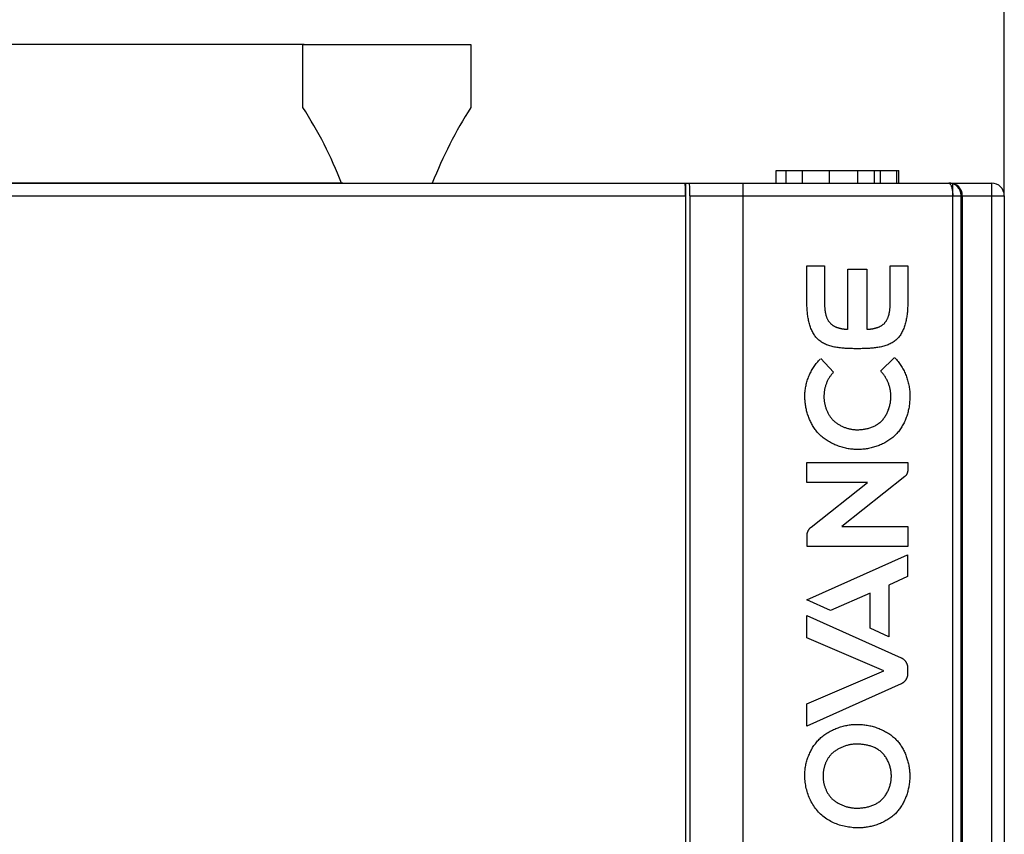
# Model space of a CAD drawing. Header units: millimetres. Extents: x -425 to 2012, y -1195 to -374.
# Tile 35 of 45: x 1224 to 1247, y -609 to -589. Entities that reach past the tile are written whole.
import ezdxf

# ---------------------------------------------------------------- set-up
doc = ezdxf.new("R2010")
doc.units = ezdxf.units.MM
doc.header["$LTSCALE"] = 30.734
doc.header["$PDMODE"] = 3
doc.header["$PDSIZE"] = 2
doc.layers.get('0').update_dxf_attribs({"linetype": 'CONTINUOUS'})
doc.layers.get('Defpoints').update_dxf_attribs({"linetype": 'CONTINUOUS'})
doc.styles.get("Standard").update_dxf_attribs({"font": 'txt', "width": 0.707})
doc.dimstyles.get("Standard").update_dxf_attribs({"dimtxt": 3.5, "dimasz": 4, "dimexe": 2, "dimexo": 0, "dimtad": 1, "dimdsep": 46, "dimtxsty": 'Standard', "dimcen": 0.09, "dimclrt": 5, "dimadec": 0, "dimazin": 0, "dimtol": 1, "dimtp": 0.01, "dimtm": 0.01, "dimtfac": 1, "dimtofl": 0, "dimtmove": 0, "dimatfit": 3, "dimfxl": 0, "dimtolj": 1, "dimarcsym": 0})

# ---------------------------------------------------------------- blocks, each defined once
blk = doc.blocks.new('*D39')
at = {"color": 0, "lineweight": -2}
for p, q in [((1219.37, -585.881), (1219.37, -581.881)), ((1219.37, -581.881), (1223.37, -581.881)), ((1230.827, -589.881), (1217.37, -589.881)), ((1231.747, -593.181), (1217.37, -593.181)), ((1219.37, -597.181), (1219.37, -601.181))]:
    blk.add_line(p, q, dxfattribs=at)
at = {"color": 0}
for points in [[(1218.703, -585.881), (1220.037, -585.881), (1219.37, -589.881)], [(1218.703, -597.181), (1220.037, -597.181), (1219.37, -593.181)]]:
    blk.add_solid(points, dxfattribs=at)
at = {"layer": 'Defpoints', "color": 0}
for p in [(1230.827, -589.881), (1219.37, -593.181), (1231.747, -593.181)]:
    blk.add_point(p, dxfattribs=at)
at = {"color": 0, "insert": (1228.237, -581.881), "char_height": 3.5, "attachment_point": 5}
blk.add_mtext('\\A1;{\\H1.7143x;3.3}', dxfattribs=at)
blk = doc.blocks.new('*D40')
at = {"color": 0, "lineweight": -2}
for p, q in [((1191.498, -593.481), (1191.498, -567.112)), ((1247.498, -593.481), (1247.498, -567.112)), ((1195.498, -569.112), (1211.803, -569.112)), ((1243.498, -569.112), (1227.193, -569.112))]:
    blk.add_line(p, q, dxfattribs=at)
at = {"color": 0}
for points in [[(1195.498, -568.445), (1195.498, -569.778), (1191.498, -569.112)], [(1243.498, -568.445), (1243.498, -569.778), (1247.498, -569.112)]]:
    blk.add_solid(points, dxfattribs=at)
at = {"layer": 'Defpoints', "color": 0}
for p in [(1247.498, -569.112), (1191.498, -593.481), (1247.498, -593.481)]:
    blk.add_point(p, dxfattribs=at)
at = {"color": 0, "insert": (1219.498, -569.112), "char_height": 3.5, "attachment_point": 5}
blk.add_mtext('\\A1;{\\H1.7143x;55±1}', dxfattribs=at)

msp = doc.modelspace()

# ---------------------------------------------------------------- linework, layer by layer
at = {"color": 7, "linetype": 'Continuous'}
for p, q in [((1230.798, -591.381), (1230.798, -589.881)), ((1230.798, -589.881), (1234.798, -589.881)), ((1234.798, -589.881), (1234.798, -591.381)), ((1242.069, -593.181), (1242.069, -592.881)), ((1242.069, -592.881), (1244.938, -592.881)), ((1242.302, -593.181), (1242.302, -592.881)), ((1242.691, -593.181), (1242.691, -592.881)), ((1243.337, -593.181), (1243.337, -592.881)), ((1244.014, -593.181), (1244.014, -592.881)), ((1244.409, -593.181), (1244.409, -592.881)), ((1244.547, -593.181), (1244.547, -592.881)), ((1244.938, -593.181), (1244.938, -592.881)), ((1244.954, -592.881), (1244.987, -592.881)), ((1244.987, -593.181), (1244.987, -592.881)), ((1191.798, -593.181), (1247.198, -593.181)), ((1239.896, -593.189), (1203.926, -593.189)), ((1239.911, -593.181), (1239.911, -612.181)), ((1241.27, -593.181), (1241.27, -613.721)), ((1246.198, -593.182), (1246.174, -593.181)), ((1246.267, -593.187), (1246.209, -593.181)), ((1246.27, -593.481), (1246.27, -593.181)), ((1247.198, -763.181), (1247.198, -593.181)), ((1239.911, -593.489), (1203.911, -593.489)), ((1240.011, -593.481), (1240.011, -612.181)), ((1240.011, -593.481), (1247.498, -593.481)), ((1246.27, -622.354), (1246.27, -593.481)), ((1246.47, -622.354), (1246.47, -593.481)), ((1246.498, -593.481), (1246.498, -622.382)), ((1247.498, -593.481), (1247.498, -762.881)), ((1242.8, -596.058), (1242.8, -595.15)), ((1242.8, -595.15), (1243.218, -595.15)), ((1243.218, -595.15), (1243.218, -596.059)), ((1243.776, -596.663), (1243.776, -595.228)), ((1243.776, -595.228), (1244.222, -595.228)), ((1244.222, -595.228), (1244.222, -596.663)), ((1244.78, -595.15), (1245.198, -595.15)), ((1245.198, -595.15), (1245.198, -596.058)), ((1244.085, -597.124), (1243.999, -597.124)), ((1243.126, -597.361), (1243.434, -597.681)), ((1244.552, -597.657), (1244.881, -597.331)), ((1242.798, -600.31), (1242.798, -599.833)), ((1242.798, -599.833), (1245.199, -599.833)), ((1245.199, -599.833), (1245.199, -600.02)), ((1245.13, -600.166), (1243.631, -601.355)), ((1244.241, -600.31), (1242.798, -600.31)), ((1243.631, -601.355), (1245.199, -601.355)), ((1245.199, -601.355), (1245.199, -601.832)), ((1242.801, -601.832), (1242.801, -601.573)), ((1242.8, -603.106), (1245.197, -602.03)), ((1245.199, -601.832), (1242.801, -601.832)), ((1245.197, -602.03), (1245.197, -602.55)), ((1245.197, -602.55), (1244.751, -602.75)), ((1244.751, -602.75), (1244.751, -603.981)), ((1244.305, -602.942), (1243.357, -603.356)), ((1244.305, -603.781), (1244.305, -602.942)), ((1243.357, -603.356), (1242.8, -603.106)), ((1242.8, -604.009), (1242.8, -603.476)), ((1242.8, -603.476), (1245.044, -604.482)), ((1244.751, -603.981), (1244.305, -603.781)), ((1244.632, -604.792), (1242.8, -604.009)), ((1242.8, -605.576), (1244.632, -604.792)), ((1245.197, -604.719), (1245.197, -604.866)), ((1245.044, -605.102), (1242.8, -606.109)), ((1242.8, -606.109), (1242.8, -605.576))]:
    msp.add_line(p, q, dxfattribs=at)
for points in [[(1246.174, -593.181), (1246.182, -593.182), (1246.189, -593.185), (1246.197, -593.189), (1246.204, -593.196), (1246.211, -593.204), (1246.218, -593.214), (1246.224, -593.225), (1246.231, -593.239), (1246.237, -593.254), (1246.243, -593.27), (1246.248, -593.288), (1246.252, -593.307), (1246.256, -593.326), (1246.26, -593.346)], [(1246.298, -593.208), (1246.287, -593.204), (1246.266, -593.196), (1246.244, -593.189), (1246.222, -593.185), (1246.198, -593.182)], [(1246.26, -593.346), (1246.263, -593.367), (1246.266, -593.388), (1246.268, -593.41), (1246.269, -593.433), (1246.27, -593.456), (1246.27, -593.481)], [(1246.498, -593.481), (1246.493, -593.423), (1246.477, -593.367), (1246.45, -593.315), (1246.415, -593.27), (1246.371, -593.233), (1246.322, -593.205), (1246.267, -593.187)], [(1246.47, -593.481), (1246.469, -593.456), (1246.466, -593.433), (1246.462, -593.41), (1246.456, -593.388), (1246.448, -593.367), (1246.439, -593.346), (1246.428, -593.326), (1246.415, -593.307), (1246.401, -593.288), (1246.385, -593.27), (1246.368, -593.254), (1246.349, -593.239), (1246.329, -593.225), (1246.309, -593.214), (1246.298, -593.208)], [(1244.625, -596.536), (1244.634, -596.528), (1244.642, -596.52), (1244.65, -596.512), (1244.657, -596.504), (1244.665, -596.495), (1244.672, -596.486), (1244.678, -596.477), (1244.685, -596.468), (1244.691, -596.458), (1244.697, -596.449), (1244.702, -596.439), (1244.708, -596.429), (1244.713, -596.418), (1244.718, -596.408), (1244.723, -596.397), (1244.727, -596.387), (1244.731, -596.376), (1244.735, -596.365), (1244.739, -596.353), (1244.743, -596.342), (1244.746, -596.331), (1244.749, -596.319), (1244.753, -596.308), (1244.755, -596.296), (1244.758, -596.284), (1244.76, -596.273), (1244.763, -596.261), (1244.765, -596.249), (1244.767, -596.237), (1244.769, -596.225), (1244.77, -596.213), (1244.772, -596.201), (1244.773, -596.189), (1244.774, -596.177), (1244.776, -596.165), (1244.777, -596.153), (1244.777, -596.141), (1244.778, -596.129), (1244.779, -596.117), (1244.779, -596.106), (1244.78, -596.094), (1244.78, -596.082), (1244.78, -596.071), (1244.78, -596.059), (1244.78, -595.15)], [(1243.999, -597.124), (1243.913, -597.124), (1243.885, -597.123), (1243.857, -597.123), (1243.828, -597.122), (1243.8, -597.121), (1243.771, -597.12), (1243.742, -597.119), (1243.713, -597.117), (1243.684, -597.115), (1243.655, -597.112), (1243.626, -597.11), (1243.597, -597.107), (1243.568, -597.103), (1243.539, -597.099), (1243.511, -597.094), (1243.482, -597.089), (1243.454, -597.084), (1243.426, -597.078), (1243.399, -597.071), (1243.372, -597.064), (1243.345, -597.056), (1243.318, -597.048), (1243.293, -597.039), (1243.267, -597.029), (1243.242, -597.018), (1243.218, -597.007), (1243.194, -596.995), (1243.171, -596.982), (1243.149, -596.968), (1243.127, -596.954), (1243.106, -596.938), (1243.085, -596.922), (1243.066, -596.904), (1243.048, -596.887), (1243.03, -596.868), (1243.013, -596.848), (1242.997, -596.828), (1242.982, -596.807), (1242.967, -596.785), (1242.954, -596.762), (1242.94, -596.739), (1242.928, -596.715), (1242.916, -596.69), (1242.905, -596.665), (1242.895, -596.64), (1242.885, -596.614), (1242.876, -596.588), (1242.867, -596.561), (1242.859, -596.534), (1242.852, -596.506), (1242.845, -596.479), (1242.839, -596.451), (1242.833, -596.423), (1242.828, -596.395), (1242.823, -596.366), (1242.819, -596.338), (1242.815, -596.309), (1242.812, -596.281), (1242.809, -596.253), (1242.806, -596.224), (1242.804, -596.196), (1242.803, -596.168), (1242.801, -596.14), (1242.8, -596.113), (1242.8, -596.085), (1242.8, -596.058)], [(1243.218, -596.059), (1243.218, -596.071), (1243.218, -596.082), (1243.219, -596.094), (1243.219, -596.106), (1243.22, -596.117), (1243.22, -596.129), (1243.221, -596.141), (1243.222, -596.153), (1243.223, -596.165), (1243.224, -596.177), (1243.225, -596.189), (1243.226, -596.201), (1243.228, -596.213), (1243.23, -596.225), (1243.231, -596.237), (1243.233, -596.249), (1243.236, -596.261), (1243.238, -596.273), (1243.24, -596.284), (1243.243, -596.296), (1243.246, -596.308), (1243.249, -596.319), (1243.252, -596.331), (1243.255, -596.342), (1243.259, -596.353), (1243.263, -596.365), (1243.267, -596.376), (1243.271, -596.387), (1243.276, -596.397), (1243.28, -596.408), (1243.285, -596.418), (1243.291, -596.429), (1243.296, -596.439), (1243.302, -596.449), (1243.308, -596.458), (1243.314, -596.468), (1243.32, -596.477), (1243.327, -596.486), (1243.334, -596.495), (1243.341, -596.504), (1243.349, -596.512), (1243.356, -596.52), (1243.365, -596.528), (1243.373, -596.536)], [(1245.198, -596.058), (1245.198, -596.085), (1245.198, -596.113), (1245.197, -596.14), (1245.196, -596.168), (1245.194, -596.196), (1245.192, -596.224), (1245.19, -596.253), (1245.187, -596.281), (1245.183, -596.309), (1245.18, -596.338), (1245.175, -596.366), (1245.171, -596.395), (1245.165, -596.423), (1245.16, -596.451), (1245.153, -596.479), (1245.146, -596.506), (1245.139, -596.534), (1245.131, -596.561), (1245.122, -596.588), (1245.113, -596.614), (1245.104, -596.64), (1245.093, -596.665), (1245.082, -596.69), (1245.07, -596.715), (1245.058, -596.739), (1245.045, -596.762), (1245.031, -596.785), (1245.016, -596.807), (1245.001, -596.828), (1244.985, -596.848), (1244.968, -596.868), (1244.951, -596.887), (1244.932, -596.904), (1244.913, -596.922), (1244.893, -596.938), (1244.872, -596.954), (1244.85, -596.968), (1244.827, -596.982), (1244.804, -596.995), (1244.78, -597.007), (1244.756, -597.018), (1244.731, -597.029), (1244.706, -597.039), (1244.68, -597.048), (1244.653, -597.056), (1244.627, -597.064), (1244.6, -597.071), (1244.572, -597.078), (1244.544, -597.084), (1244.516, -597.089), (1244.488, -597.094), (1244.459, -597.099), (1244.431, -597.103), (1244.402, -597.107), (1244.373, -597.11), (1244.344, -597.112), (1244.315, -597.115), (1244.286, -597.117), (1244.257, -597.119), (1244.228, -597.12), (1244.199, -597.121), (1244.17, -597.122), (1244.141, -597.123), (1244.113, -597.123), (1244.085, -597.124)], [(1243.373, -596.536), (1243.381, -596.543), (1243.39, -596.55), (1243.398, -596.556), (1243.407, -596.563), (1243.416, -596.569), (1243.425, -596.574), (1243.434, -596.58), (1243.444, -596.585), (1243.454, -596.59), (1243.463, -596.595), (1243.473, -596.6), (1243.483, -596.604), (1243.493, -596.608), (1243.503, -596.612), (1243.514, -596.616), (1243.524, -596.62), (1243.535, -596.623), (1243.545, -596.627), (1243.556, -596.63), (1243.567, -596.633), (1243.578, -596.635), (1243.589, -596.638), (1243.599, -596.64), (1243.61, -596.643), (1243.621, -596.645), (1243.633, -596.647), (1243.644, -596.649), (1243.655, -596.651), (1243.666, -596.652), (1243.677, -596.654), (1243.688, -596.655), (1243.699, -596.656), (1243.71, -596.658), (1243.721, -596.659), (1243.732, -596.66), (1243.743, -596.661), (1243.754, -596.661), (1243.765, -596.662), (1243.776, -596.663)], [(1244.222, -596.663), (1244.233, -596.662), (1244.244, -596.661), (1244.255, -596.661), (1244.266, -596.66), (1244.277, -596.659), (1244.288, -596.658), (1244.299, -596.656), (1244.31, -596.655), (1244.322, -596.654), (1244.333, -596.652), (1244.344, -596.651), (1244.355, -596.649), (1244.366, -596.647), (1244.377, -596.645), (1244.388, -596.643), (1244.399, -596.64), (1244.41, -596.638), (1244.421, -596.635), (1244.432, -596.633), (1244.442, -596.63), (1244.453, -596.627), (1244.464, -596.623), (1244.474, -596.62), (1244.485, -596.616), (1244.495, -596.612), (1244.505, -596.608), (1244.515, -596.604), (1244.525, -596.6), (1244.535, -596.595), (1244.545, -596.59), (1244.554, -596.585), (1244.564, -596.58), (1244.573, -596.574), (1244.582, -596.569), (1244.591, -596.563), (1244.6, -596.556), (1244.609, -596.55), (1244.617, -596.543), (1244.625, -596.536)], [(1242.749, -598.252), (1242.749, -598.224), (1242.75, -598.196), (1242.752, -598.168), (1242.755, -598.139), (1242.758, -598.111), (1242.762, -598.083), (1242.766, -598.054), (1242.771, -598.026), (1242.777, -597.998), (1242.784, -597.97), (1242.791, -597.942), (1242.799, -597.914), (1242.807, -597.886), (1242.816, -597.858), (1242.826, -597.831), (1242.836, -597.804), (1242.847, -597.777), (1242.859, -597.75), (1242.871, -597.724), (1242.883, -597.697), (1242.896, -597.671), (1242.91, -597.646), (1242.924, -597.621), (1242.939, -597.596), (1242.955, -597.571), (1242.971, -597.547), (1242.987, -597.524), (1243.004, -597.5), (1243.021, -597.478), (1243.039, -597.456), (1243.057, -597.434), (1243.076, -597.413), (1243.095, -597.392), (1243.115, -597.372)], [(1244.892, -597.342), (1244.912, -597.363), (1244.931, -597.384), (1244.95, -597.406), (1244.968, -597.429), (1244.986, -597.452), (1245.003, -597.476), (1245.02, -597.5), (1245.036, -597.525), (1245.052, -597.55), (1245.067, -597.575), (1245.082, -597.601), (1245.096, -597.627), (1245.11, -597.653), (1245.123, -597.68), (1245.135, -597.707), (1245.147, -597.735), (1245.158, -597.763), (1245.169, -597.79), (1245.179, -597.819), (1245.188, -597.847), (1245.197, -597.875), (1245.205, -597.904), (1245.212, -597.933), (1245.219, -597.962), (1245.225, -597.991), (1245.23, -598.02), (1245.235, -598.049), (1245.239, -598.078), (1245.242, -598.107), (1245.245, -598.136), (1245.247, -598.165), (1245.248, -598.194), (1245.248, -598.223), (1245.248, -598.285)], [(1243.424, -597.691), (1243.412, -597.704), (1243.4, -597.717), (1243.389, -597.731), (1243.378, -597.745), (1243.367, -597.759), (1243.356, -597.774), (1243.346, -597.789), (1243.336, -597.804), (1243.326, -597.819), (1243.317, -597.835), (1243.308, -597.851), (1243.299, -597.867), (1243.291, -597.884), (1243.283, -597.9), (1243.276, -597.917), (1243.268, -597.934), (1243.262, -597.951), (1243.255, -597.968), (1243.249, -597.985), (1243.243, -598.003), (1243.238, -598.02), (1243.233, -598.038), (1243.228, -598.056), (1243.224, -598.073), (1243.22, -598.091), (1243.217, -598.109), (1243.214, -598.127), (1243.211, -598.145), (1243.209, -598.163), (1243.208, -598.181), (1243.206, -598.199), (1243.206, -598.216), (1243.205, -598.234), (1243.205, -598.252)], [(1244.799, -598.252), (1244.798, -598.233), (1244.798, -598.214), (1244.796, -598.194), (1244.795, -598.175), (1244.792, -598.156), (1244.79, -598.137), (1244.786, -598.117), (1244.783, -598.098), (1244.779, -598.079), (1244.774, -598.06), (1244.769, -598.041), (1244.764, -598.022), (1244.758, -598.003), (1244.752, -597.984), (1244.746, -597.966), (1244.739, -597.947), (1244.731, -597.929), (1244.723, -597.911), (1244.715, -597.893), (1244.707, -597.875), (1244.698, -597.857), (1244.688, -597.84), (1244.679, -597.823), (1244.669, -597.806), (1244.658, -597.789), (1244.647, -597.773), (1244.636, -597.757), (1244.625, -597.741), (1244.613, -597.726), (1244.601, -597.71), (1244.589, -597.696), (1244.576, -597.681), (1244.563, -597.667)], [(1243.097, -599.167), (1243.079, -599.148), (1243.061, -599.129), (1243.043, -599.109), (1243.026, -599.088), (1243.01, -599.067), (1242.994, -599.046), (1242.978, -599.024), (1242.963, -599.002), (1242.949, -598.979), (1242.935, -598.956), (1242.921, -598.932), (1242.908, -598.908), (1242.896, -598.884), (1242.884, -598.859), (1242.873, -598.835), (1242.862, -598.81), (1242.851, -598.784), (1242.841, -598.759), (1242.832, -598.733), (1242.823, -598.707), (1242.814, -598.681), (1242.807, -598.654), (1242.799, -598.628), (1242.792, -598.601), (1242.786, -598.574), (1242.78, -598.547), (1242.775, -598.521), (1242.77, -598.494), (1242.765, -598.467), (1242.762, -598.44), (1242.758, -598.413), (1242.755, -598.386), (1242.753, -598.359), (1242.751, -598.332), (1242.75, -598.305), (1242.749, -598.279), (1242.749, -598.252)], [(1243.205, -598.252), (1243.205, -598.27), (1243.205, -598.288), (1243.205, -598.307), (1243.206, -598.325), (1243.208, -598.343), (1243.209, -598.362), (1243.212, -598.38), (1243.214, -598.398), (1243.218, -598.417), (1243.221, -598.435), (1243.225, -598.453), (1243.23, -598.472), (1243.235, -598.49), (1243.24, -598.508), (1243.245, -598.526), (1243.252, -598.543), (1243.258, -598.561), (1243.265, -598.579), (1243.272, -598.596), (1243.28, -598.613), (1243.288, -598.63), (1243.296, -598.647), (1243.305, -598.664), (1243.314, -598.68), (1243.323, -598.696), (1243.333, -598.712), (1243.343, -598.727), (1243.354, -598.743), (1243.364, -598.758), (1243.376, -598.772), (1243.387, -598.787), (1243.399, -598.801), (1243.411, -598.814), (1243.423, -598.828)], [(1244.012, -599.052), (1244.034, -599.052), (1244.056, -599.051), (1244.078, -599.049), (1244.1, -599.048), (1244.122, -599.045), (1244.144, -599.042), (1244.166, -599.039), (1244.188, -599.035), (1244.21, -599.031), (1244.232, -599.026), (1244.254, -599.02), (1244.276, -599.014), (1244.297, -599.008), (1244.318, -599.001), (1244.339, -598.993), (1244.36, -598.985), (1244.381, -598.976), (1244.401, -598.967), (1244.421, -598.957), (1244.44, -598.946), (1244.459, -598.935), (1244.478, -598.923), (1244.496, -598.911), (1244.514, -598.898), (1244.531, -598.884), (1244.548, -598.87), (1244.565, -598.855), (1244.581, -598.839), (1244.596, -598.823), (1244.611, -598.806), (1244.625, -598.788), (1244.639, -598.77), (1244.652, -598.752), (1244.664, -598.733), (1244.676, -598.713), (1244.688, -598.693), (1244.699, -598.673), (1244.709, -598.653), (1244.719, -598.632), (1244.728, -598.61), (1244.736, -598.589), (1244.745, -598.567), (1244.752, -598.545), (1244.759, -598.523), (1244.765, -598.501), (1244.771, -598.478), (1244.776, -598.456), (1244.781, -598.433), (1244.785, -598.41), (1244.789, -598.387), (1244.792, -598.365), (1244.794, -598.342), (1244.796, -598.319), (1244.798, -598.297), (1244.799, -598.274), (1244.799, -598.252)], [(1245.248, -598.285), (1245.247, -598.317), (1245.246, -598.35), (1245.244, -598.382), (1245.241, -598.414), (1245.238, -598.447), (1245.234, -598.479), (1245.229, -598.512), (1245.223, -598.544), (1245.218, -598.571), (1245.212, -598.598), (1245.206, -598.625), (1245.199, -598.652), (1245.191, -598.679), (1245.183, -598.706), (1245.174, -598.733), (1245.165, -598.759), (1245.155, -598.785), (1245.145, -598.811), (1245.134, -598.837), (1245.122, -598.863), (1245.11, -598.888), (1245.097, -598.913), (1245.084, -598.938), (1245.07, -598.962), (1245.056, -598.986), (1245.041, -599.01), (1245.026, -599.033), (1245.01, -599.055), (1244.993, -599.078), (1244.977, -599.1), (1244.959, -599.121), (1244.941, -599.142), (1244.922, -599.162), (1244.903, -599.182), (1244.884, -599.201), (1244.863, -599.219)], [(1243.423, -598.828), (1243.437, -598.84), (1243.451, -598.852), (1243.465, -598.864), (1243.48, -598.876), (1243.495, -598.887), (1243.51, -598.898), (1243.526, -598.909), (1243.542, -598.919), (1243.558, -598.929), (1243.575, -598.939), (1243.592, -598.948), (1243.608, -598.957), (1243.626, -598.966), (1243.643, -598.974), (1243.661, -598.982), (1243.678, -598.989), (1243.696, -598.996), (1243.714, -599.003), (1243.732, -599.009), (1243.751, -599.015), (1243.769, -599.02), (1243.788, -599.025), (1243.806, -599.03), (1243.825, -599.034), (1243.844, -599.038), (1243.862, -599.041), (1243.881, -599.044), (1243.9, -599.047), (1243.919, -599.049), (1243.937, -599.05), (1243.956, -599.052), (1243.975, -599.052), (1243.993, -599.052), (1244.012, -599.052)], [(1244.012, -599.522), (1243.983, -599.522), (1243.954, -599.522), (1243.925, -599.52), (1243.896, -599.518), (1243.867, -599.516), (1243.838, -599.512), (1243.808, -599.508), (1243.779, -599.504), (1243.75, -599.498), (1243.721, -599.492), (1243.692, -599.485), (1243.663, -599.478), (1243.634, -599.47), (1243.606, -599.461), (1243.577, -599.452), (1243.549, -599.442), (1243.521, -599.432), (1243.493, -599.421), (1243.466, -599.409), (1243.438, -599.396), (1243.411, -599.384), (1243.385, -599.37), (1243.358, -599.356), (1243.333, -599.342), (1243.307, -599.326), (1243.282, -599.311), (1243.257, -599.295), (1243.233, -599.278), (1243.209, -599.261), (1243.186, -599.243), (1243.163, -599.225), (1243.14, -599.206), (1243.119, -599.187), (1243.097, -599.167)], [(1244.863, -599.219), (1244.842, -599.237), (1244.819, -599.255), (1244.797, -599.272), (1244.773, -599.288), (1244.749, -599.304), (1244.725, -599.32), (1244.701, -599.335), (1244.676, -599.349), (1244.65, -599.363), (1244.625, -599.377), (1244.599, -599.39), (1244.572, -599.402), (1244.546, -599.414), (1244.519, -599.425), (1244.492, -599.435), (1244.465, -599.446), (1244.437, -599.455), (1244.409, -599.464), (1244.381, -599.472), (1244.353, -599.48), (1244.325, -599.487), (1244.297, -599.493), (1244.268, -599.499), (1244.24, -599.504), (1244.211, -599.509), (1244.183, -599.513), (1244.154, -599.516), (1244.126, -599.518), (1244.097, -599.52), (1244.069, -599.522), (1244.04, -599.522), (1244.012, -599.522)], [(1245.199, -600.02), (1245.199, -600.025), (1245.199, -600.029), (1245.199, -600.034), (1245.198, -600.038), (1245.198, -600.043), (1245.197, -600.047), (1245.196, -600.052), (1245.195, -600.056), (1245.194, -600.061), (1245.193, -600.065), (1245.192, -600.07), (1245.19, -600.074), (1245.189, -600.079), (1245.187, -600.083), (1245.186, -600.087), (1245.184, -600.092), (1245.182, -600.096), (1245.18, -600.1), (1245.178, -600.105), (1245.176, -600.109), (1245.174, -600.113), (1245.171, -600.117), (1245.169, -600.121), (1245.166, -600.125), (1245.164, -600.129), (1245.161, -600.132), (1245.158, -600.136), (1245.155, -600.14), (1245.153, -600.143), (1245.15, -600.147), (1245.146, -600.15), (1245.143, -600.153), (1245.14, -600.157), (1245.137, -600.16), (1245.133, -600.163), (1245.13, -600.166)], [(1242.801, -601.573), (1242.802, -601.567), (1242.802, -601.561), (1242.802, -601.554), (1242.803, -601.548), (1242.804, -601.542), (1242.805, -601.536), (1242.806, -601.529), (1242.807, -601.523), (1242.808, -601.517), (1242.81, -601.511), (1242.812, -601.504), (1242.814, -601.498), (1242.816, -601.492), (1242.818, -601.486), (1242.82, -601.48), (1242.823, -601.474), (1242.825, -601.468), (1242.828, -601.462), (1242.831, -601.456), (1242.834, -601.45), (1242.837, -601.445), (1242.84, -601.439), (1242.844, -601.434), (1242.847, -601.428), (1242.851, -601.423), (1242.855, -601.417), (1242.858, -601.412), (1242.862, -601.407), (1242.867, -601.402), (1242.871, -601.397), (1242.875, -601.393), (1242.879, -601.388), (1242.884, -601.384), (1242.889, -601.38), (1242.893, -601.375), (1242.898, -601.371), (1244.241, -600.31)], [(1245.044, -604.482), (1245.05, -604.485), (1245.056, -604.488), (1245.062, -604.491), (1245.068, -604.495), (1245.073, -604.498), (1245.079, -604.502), (1245.084, -604.506), (1245.09, -604.51), (1245.095, -604.514), (1245.1, -604.519), (1245.105, -604.523), (1245.11, -604.528), (1245.115, -604.533), (1245.12, -604.538), (1245.125, -604.543), (1245.13, -604.549), (1245.134, -604.554), (1245.138, -604.56), (1245.143, -604.565), (1245.147, -604.571), (1245.151, -604.577), (1245.154, -604.583), (1245.158, -604.589), (1245.162, -604.595), (1245.165, -604.601), (1245.168, -604.607), (1245.171, -604.614), (1245.174, -604.62), (1245.177, -604.626), (1245.18, -604.633), (1245.182, -604.639), (1245.184, -604.646), (1245.186, -604.653), (1245.188, -604.659), (1245.19, -604.666), (1245.192, -604.672), (1245.193, -604.679), (1245.194, -604.686), (1245.195, -604.692), (1245.196, -604.699), (1245.196, -604.706), (1245.197, -604.712), (1245.197, -604.719)], [(1245.197, -604.866), (1245.197, -604.872), (1245.196, -604.879), (1245.196, -604.886), (1245.195, -604.892), (1245.194, -604.899), (1245.193, -604.906), (1245.192, -604.912), (1245.19, -604.919), (1245.188, -604.925), (1245.186, -604.932), (1245.184, -604.939), (1245.182, -604.945), (1245.18, -604.952), (1245.177, -604.958), (1245.174, -604.965), (1245.171, -604.971), (1245.168, -604.977), (1245.165, -604.984), (1245.162, -604.99), (1245.158, -604.996), (1245.154, -605.002), (1245.15, -605.008), (1245.146, -605.014), (1245.142, -605.02), (1245.138, -605.025), (1245.134, -605.031), (1245.129, -605.036), (1245.125, -605.042), (1245.12, -605.047), (1245.115, -605.052), (1245.11, -605.057), (1245.105, -605.061), (1245.1, -605.066), (1245.095, -605.07), (1245.089, -605.075), (1245.084, -605.079), (1245.078, -605.083), (1245.073, -605.087), (1245.067, -605.09), (1245.061, -605.093), (1245.056, -605.097), (1245.05, -605.1), (1245.044, -605.102)], [(1243.09, -606.422), (1243.111, -606.402), (1243.133, -606.383), (1243.156, -606.364), (1243.179, -606.346), (1243.202, -606.328), (1243.226, -606.311), (1243.25, -606.294), (1243.275, -606.278), (1243.301, -606.263), (1243.326, -606.247), (1243.352, -606.233), (1243.379, -606.219), (1243.406, -606.206), (1243.433, -606.193), (1243.46, -606.18), (1243.488, -606.169), (1243.516, -606.158), (1243.544, -606.147), (1243.572, -606.137), (1243.601, -606.128), (1243.629, -606.119), (1243.658, -606.112), (1243.687, -606.104), (1243.717, -606.098), (1243.746, -606.092), (1243.775, -606.086), (1243.804, -606.082), (1243.834, -606.078), (1243.863, -606.074), (1243.892, -606.072), (1243.921, -606.07), (1243.951, -606.069), (1243.98, -606.069), (1244.009, -606.069)], [(1244.009, -606.069), (1244.037, -606.069), (1244.065, -606.07), (1244.094, -606.071), (1244.122, -606.073), (1244.151, -606.076), (1244.179, -606.079), (1244.208, -606.083), (1244.236, -606.088), (1244.265, -606.093), (1244.293, -606.099), (1244.321, -606.105), (1244.349, -606.113), (1244.377, -606.12), (1244.405, -606.128), (1244.433, -606.137), (1244.46, -606.147), (1244.488, -606.157), (1244.515, -606.167), (1244.542, -606.178), (1244.568, -606.19), (1244.595, -606.202), (1244.621, -606.215), (1244.646, -606.228), (1244.672, -606.242), (1244.697, -606.256), (1244.721, -606.271), (1244.746, -606.286), (1244.769, -606.302), (1244.793, -606.319), (1244.816, -606.335), (1244.838, -606.353), (1244.86, -606.37)], [(1242.749, -607.271), (1242.749, -607.243), (1242.75, -607.215), (1242.751, -607.187), (1242.754, -607.159), (1242.757, -607.131), (1242.76, -607.103), (1242.765, -607.075), (1242.77, -607.047), (1242.776, -607.019), (1242.782, -606.991), (1242.789, -606.963), (1242.797, -606.936), (1242.805, -606.908), (1242.814, -606.881), (1242.823, -606.854), (1242.834, -606.827), (1242.844, -606.8), (1242.856, -606.774), (1242.868, -606.747), (1242.88, -606.722), (1242.893, -606.696), (1242.907, -606.671), (1242.921, -606.646), (1242.935, -606.621), (1242.951, -606.597), (1242.966, -606.574), (1242.982, -606.551), (1242.999, -606.528), (1243.016, -606.506), (1243.034, -606.484), (1243.052, -606.463), (1243.071, -606.442), (1243.09, -606.422)], [(1244.86, -606.37), (1244.88, -606.388), (1244.898, -606.405), (1244.917, -606.424), (1244.935, -606.442), (1244.952, -606.462), (1244.969, -606.482), (1244.985, -606.502), (1245.001, -606.523), (1245.017, -606.544), (1245.032, -606.566), (1245.046, -606.588), (1245.06, -606.611), (1245.074, -606.634), (1245.087, -606.657), (1245.099, -606.681), (1245.111, -606.705), (1245.123, -606.729), (1245.134, -606.754), (1245.144, -606.778), (1245.154, -606.803), (1245.164, -606.829), (1245.173, -606.854), (1245.181, -606.88), (1245.189, -606.905), (1245.197, -606.931), (1245.204, -606.957), (1245.21, -606.984), (1245.216, -607.01), (1245.222, -607.036), (1245.227, -607.062), (1245.231, -607.089), (1245.235, -607.115), (1245.239, -607.142), (1245.241, -607.168), (1245.244, -607.194), (1245.246, -607.22), (1245.247, -607.246), (1245.248, -607.272), (1245.248, -607.298)], [(1244.015, -606.539), (1243.996, -606.538), (1243.976, -606.538), (1243.956, -606.538), (1243.937, -606.539), (1243.917, -606.54), (1243.897, -606.542), (1243.877, -606.545), (1243.857, -606.547), (1243.837, -606.55), (1243.818, -606.554), (1243.798, -606.558), (1243.778, -606.563), (1243.759, -606.568), (1243.739, -606.573), (1243.72, -606.579), (1243.7, -606.585), (1243.681, -606.592), (1243.662, -606.599), (1243.643, -606.607), (1243.625, -606.615), (1243.606, -606.623), (1243.588, -606.632), (1243.57, -606.641), (1243.552, -606.65), (1243.535, -606.66), (1243.517, -606.67), (1243.5, -606.681), (1243.484, -606.692), (1243.467, -606.703), (1243.451, -606.715), (1243.435, -606.727), (1243.42, -606.739), (1243.405, -606.752), (1243.39, -606.765)], [(1244.809, -607.298), (1244.809, -607.276), (1244.808, -607.254), (1244.806, -607.232), (1244.804, -607.21), (1244.801, -607.187), (1244.798, -607.165), (1244.793, -607.143), (1244.789, -607.12), (1244.783, -607.098), (1244.778, -607.076), (1244.771, -607.054), (1244.764, -607.033), (1244.756, -607.011), (1244.748, -606.99), (1244.739, -606.968), (1244.73, -606.948), (1244.72, -606.927), (1244.709, -606.907), (1244.698, -606.887), (1244.686, -606.868), (1244.674, -606.849), (1244.661, -606.83), (1244.648, -606.812), (1244.634, -606.794), (1244.619, -606.777), (1244.604, -606.761), (1244.589, -606.745), (1244.573, -606.729), (1244.556, -606.715), (1244.539, -606.701), (1244.521, -606.687), (1244.503, -606.675), (1244.485, -606.663), (1244.466, -606.651), (1244.446, -606.641), (1244.427, -606.63), (1244.407, -606.621), (1244.386, -606.612), (1244.365, -606.603), (1244.345, -606.595), (1244.323, -606.588), (1244.302, -606.581), (1244.28, -606.575), (1244.259, -606.57), (1244.237, -606.564), (1244.215, -606.56), (1244.192, -606.555), (1244.17, -606.552), (1244.148, -606.549), (1244.126, -606.546), (1244.104, -606.544), (1244.081, -606.542), (1244.059, -606.54), (1244.037, -606.539), (1244.015, -606.539)], [(1243.39, -606.765), (1243.379, -606.777), (1243.368, -606.789), (1243.357, -606.801), (1243.347, -606.814), (1243.336, -606.827), (1243.326, -606.841), (1243.317, -606.854), (1243.308, -606.868), (1243.298, -606.882), (1243.29, -606.897), (1243.281, -606.911), (1243.273, -606.926), (1243.265, -606.941), (1243.258, -606.957), (1243.251, -606.972), (1243.244, -606.987), (1243.238, -607.003), (1243.232, -607.019), (1243.226, -607.035), (1243.22, -607.051), (1243.215, -607.067), (1243.211, -607.084), (1243.206, -607.1), (1243.202, -607.117), (1243.199, -607.133), (1243.196, -607.15), (1243.193, -607.166), (1243.19, -607.183), (1243.188, -607.199), (1243.187, -607.216), (1243.186, -607.232), (1243.185, -607.249), (1243.184, -607.265), (1243.185, -607.282), (1243.185, -607.298)], [(1244.041, -608.531), (1243.976, -608.53), (1243.939, -608.529), (1243.902, -608.527), (1243.865, -608.523), (1243.829, -608.519), (1243.792, -608.514), (1243.755, -608.508), (1243.718, -608.501), (1243.682, -608.493), (1243.645, -608.484), (1243.609, -608.475), (1243.573, -608.464), (1243.538, -608.452), (1243.503, -608.439), (1243.468, -608.426), (1243.434, -608.411), (1243.4, -608.395), (1243.367, -608.378), (1243.334, -608.36), (1243.302, -608.342), (1243.271, -608.322), (1243.24, -608.301), (1243.21, -608.279), (1243.181, -608.256), (1243.153, -608.232), (1243.125, -608.207), (1243.099, -608.181), (1243.073, -608.154), (1243.049, -608.126), (1243.025, -608.097), (1243.002, -608.068), (1242.98, -608.037), (1242.959, -608.006), (1242.939, -607.974), (1242.92, -607.942), (1242.902, -607.909), (1242.885, -607.875), (1242.869, -607.841), (1242.854, -607.807), (1242.839, -607.772), (1242.826, -607.736), (1242.814, -607.7), (1242.803, -607.664), (1242.793, -607.628), (1242.784, -607.592), (1242.776, -607.555), (1242.769, -607.518), (1242.763, -607.482), (1242.758, -607.445), (1242.754, -607.408), (1242.751, -607.371), (1242.75, -607.335), (1242.749, -607.271)], [(1243.185, -607.298), (1243.185, -607.315), (1243.185, -607.331), (1243.185, -607.348), (1243.186, -607.365), (1243.187, -607.382), (1243.189, -607.398), (1243.191, -607.415), (1243.193, -607.432), (1243.196, -607.449), (1243.199, -607.465), (1243.203, -607.482), (1243.207, -607.499), (1243.211, -607.515), (1243.216, -607.532), (1243.221, -607.548), (1243.227, -607.564), (1243.233, -607.58), (1243.239, -607.597), (1243.246, -607.612), (1243.253, -607.628), (1243.26, -607.644), (1243.267, -607.659), (1243.275, -607.674), (1243.284, -607.689), (1243.292, -607.704), (1243.301, -607.719), (1243.31, -607.733), (1243.32, -607.747), (1243.33, -607.761), (1243.34, -607.774), (1243.35, -607.787), (1243.361, -607.8), (1243.372, -607.813), (1243.383, -607.825), (1243.395, -607.837)], [(1243.999, -608.062), (1244.04, -608.06), (1244.062, -608.059), (1244.084, -608.058), (1244.107, -608.056), (1244.129, -608.053), (1244.151, -608.05), (1244.173, -608.047), (1244.195, -608.043), (1244.217, -608.038), (1244.239, -608.034), (1244.261, -608.028), (1244.283, -608.022), (1244.304, -608.016), (1244.325, -608.009), (1244.347, -608.002), (1244.367, -607.994), (1244.388, -607.985), (1244.408, -607.976), (1244.428, -607.966), (1244.448, -607.956), (1244.467, -607.945), (1244.486, -607.933), (1244.504, -607.921), (1244.522, -607.909), (1244.54, -607.895), (1244.557, -607.881), (1244.574, -607.866), (1244.59, -607.851), (1244.605, -607.835), (1244.62, -607.819), (1244.634, -607.801), (1244.648, -607.784), (1244.662, -607.766), (1244.674, -607.747), (1244.687, -607.728), (1244.698, -607.709), (1244.709, -607.689), (1244.72, -607.669), (1244.73, -607.648), (1244.739, -607.627), (1244.748, -607.606), (1244.756, -607.585), (1244.764, -607.563), (1244.771, -607.542), (1244.778, -607.52), (1244.784, -607.498), (1244.789, -607.476), (1244.793, -607.453), (1244.798, -607.431), (1244.801, -607.409), (1244.804, -607.387), (1244.806, -607.364), (1244.808, -607.342), (1244.809, -607.32), (1244.809, -607.298)], [(1245.248, -607.298), (1245.248, -607.324), (1245.247, -607.35), (1245.246, -607.376), (1245.244, -607.403), (1245.242, -607.429), (1245.239, -607.455), (1245.236, -607.482), (1245.232, -607.508), (1245.227, -607.535), (1245.223, -607.561), (1245.217, -607.587), (1245.211, -607.614), (1245.205, -607.64), (1245.198, -607.666), (1245.191, -607.692), (1245.183, -607.718), (1245.175, -607.743), (1245.166, -607.769), (1245.156, -607.794), (1245.146, -607.819), (1245.136, -607.844), (1245.125, -607.869), (1245.114, -607.893), (1245.102, -607.917), (1245.09, -607.941), (1245.077, -607.965), (1245.064, -607.988), (1245.05, -608.01), (1245.036, -608.033), (1245.021, -608.055), (1245.006, -608.076), (1244.99, -608.097), (1244.974, -608.118), (1244.957, -608.138), (1244.94, -608.157), (1244.922, -608.176), (1244.904, -608.195), (1244.885, -608.213), (1244.866, -608.23)], [(1243.395, -607.837), (1243.409, -607.85), (1243.424, -607.862), (1243.44, -607.875), (1243.455, -607.887), (1243.471, -607.898), (1243.488, -607.91), (1243.504, -607.921), (1243.521, -607.931), (1243.539, -607.941), (1243.556, -607.951), (1243.574, -607.961), (1243.592, -607.97), (1243.61, -607.978), (1243.629, -607.987), (1243.647, -607.994), (1243.666, -608.002), (1243.685, -608.009), (1243.704, -608.016), (1243.723, -608.022), (1243.743, -608.028), (1243.762, -608.033), (1243.782, -608.038), (1243.801, -608.042), (1243.821, -608.046), (1243.841, -608.05), (1243.861, -608.053), (1243.881, -608.056), (1243.9, -608.058), (1243.92, -608.06), (1243.94, -608.061), (1243.96, -608.062), (1243.979, -608.062), (1243.999, -608.062)], [(1244.866, -608.23), (1244.844, -608.248), (1244.822, -608.266), (1244.799, -608.283), (1244.775, -608.299), (1244.751, -608.315), (1244.727, -608.331), (1244.703, -608.346), (1244.677, -608.36), (1244.652, -608.374), (1244.626, -608.387), (1244.6, -608.4), (1244.574, -608.412), (1244.547, -608.424), (1244.52, -608.435), (1244.493, -608.446), (1244.466, -608.456), (1244.438, -608.465), (1244.41, -608.474), (1244.382, -608.482), (1244.354, -608.49), (1244.326, -608.497), (1244.297, -608.503), (1244.269, -608.509), (1244.24, -608.514), (1244.212, -608.518), (1244.183, -608.522), (1244.155, -608.525), (1244.126, -608.528), (1244.097, -608.529), (1244.069, -608.531), (1244.041, -608.531)]]:
    msp.add_lwpolyline(points, dxfattribs=at)
for centre, radius, start, end in [((1222.068, -596.977), 10.37, 21.4742, 32.6605), ((1243.529, -596.977), 10.37, 147.3395, 158.5258), ((1247.198, -593.481), 0.3, 0, 90)]:
    msp.add_arc(centre, radius, start, end, dxfattribs=at)
for centre in [(1239.896, -593.489), (1239.996, -593.481)]:
    msp.add_ellipse(centre, major_axis=(0, 0.3), ratio=0.05, start_param=-1.570796, end_param=0, dxfattribs=at)

# ---------------------------------------------------------------- dimensions: what is measured, and where the dimension line sits
at = {"color": 2}
dim = msp.add_linear_dim(base=(1247.498, -569.112), p1=(1191.498, -593.481), p2=(1247.498, -593.481), text='{\\H1.7143x;55±1}', dimstyle='Standard', override={"dimtad": 0, "dimtih": 1, "dimtoh": 1, "dimdec": 0, "dimzin": 0, "dimcen": 5.0292, "dimclrt": 0, "dimtol": 0, "dimtp": 0.1, "dimtm": 0.1, "dimtdec": 1, "dimtzin": 0}, dxfattribs=at)
dim.commit()
dim.dimension.update_dxf_attribs({"geometry": '*D40', "text_midpoint": (1219.498, -569.112)})
dim = msp.add_linear_dim(base=(1219.37, -593.181), p1=(1230.827, -589.881), p2=(1231.747, -593.181), angle=90, text='{\\H1.7143x;<>}', dimstyle='Standard', override={"dimtad": 0, "dimtih": 1, "dimtoh": 1, "dimdec": 1, "dimzin": 0, "dimcen": 5.0292, "dimclrt": 0, "dimtol": 0, "dimtp": 0.1, "dimtm": 0.1, "dimtdec": 1, "dimtzin": 0}, dxfattribs=at)
dim.commit()
dim.dimension.update_dxf_attribs({"geometry": '*D39', "text_midpoint": (1228.237, -581.881), "dimtype": 160})

doc.saveas('drawing.dxf')
